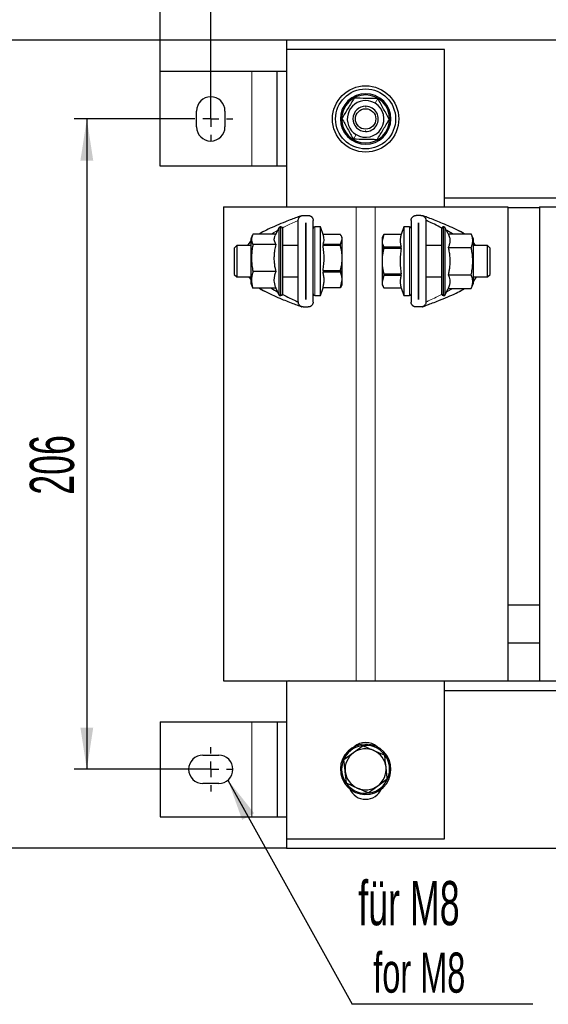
# Paper-space layout 'Blatt2' of a CAD drawing. Header units: millimetres. Extents: x 5 to 418, y 2 to 292.
# Tile 8 of 29: x 58 to 100, y 166 to 243. Entities that reach past the tile are written whole.
import ezdxf

# ---------------------------------------------------------------- set-up
doc = ezdxf.new("R2010")
doc.units = ezdxf.units.MM
doc.layers.add('SLD-0', color=7, linetype='Continuous')
doc.styles.add('SLDTEXTSTYLE0', font='TXT', dxfattribs={"width": 0.605})
doc.dimstyles.new('SLDDIMSTYLE0', dxfattribs={"dimtxt": 3.5, "dimasz": 3.302, "dimexe": 0, "dimexo": 0.0625, "dimgap": 0.875, "dimtad": 1, "dimlfac": 4, "dimrnd": 1e-09, "dimzin": 12, "dimdsep": 46, "dimtxsty": 'SLDTEXTSTYLE0', "dimsah": 1, "dimcen": 0.09, "dimadec": 0, "dimazin": 3, "dimtfac": 1, "dimtofl": 0, "dimtmove": 0, "dimatfit": 3, "dimfxl": 1, "dimfrac": 2, "dimtolj": 1, "dimtzin": 12, "dimarcsym": 0})
doc.dimstyles.new('SLDDIMSTYLE1', dxfattribs={"dimtxt": 0.18, "dimasz": 3.302, "dimexe": 0, "dimexo": 0.0625, "dimgap": 0, "dimtad": 0, "dimtih": 1, "dimtoh": 1, "dimdec": 0, "dimrnd": 1e-09, "dimzin": 0, "dimdsep": 46, "dimtxsty": 'Standard', "dimsah": 1, "dimcen": 0.09, "dimadec": 0, "dimazin": 0, "dimtfac": 3.302, "dimtdec": 0, "dimtofl": 0, "dimtmove": 0, "dimatfit": 3, "dimfxl": 1, "dimfrac": 2, "dimtolj": 1, "dimtzin": 0, "dimarcsym": 0})

# ---------------------------------------------------------------- blocks, each defined once
blk = doc.blocks.new('_D_5')
at = {"layer": 'SLD-0'}
for p, q in [((69.069, 239.374), (69.069, 255.264)), ((151.569, 239.374), (151.569, 255.264)), ((69.069, 254.264), (151.569, 254.264))]:
    blk.add_line(p, q, dxfattribs=at)
for points in [[(69.069, 254.264), (72.371, 253.756), (72.371, 254.772)], [(151.569, 254.264), (148.267, 254.772), (148.267, 253.756)]]:
    blk.add_solid(points, dxfattribs=at)
at = {"layer": 'SLD-0', "insert": (106.309, 258.776), "char_height": 3.5, "attachment_point": 1, "style": 'SLDTEXTSTYLE0'}
blk.add_mtext('330', dxfattribs=at)
blk = doc.blocks.new('_D_6')
at = {"layer": 'SLD-0'}
for p, q in [((71.319, 235.624), (62.263, 235.624)), ((63.263, 235.624), (63.263, 184.124)), ((72.444, 184.124), (62.263, 184.124))]:
    blk.add_line(p, q, dxfattribs=at)
for points in [[(63.263, 235.624), (62.755, 232.322), (63.771, 232.322)], [(63.263, 184.124), (63.771, 187.426), (62.755, 187.426)]]:
    blk.add_solid(points, dxfattribs=at)
at = {"layer": 'SLD-0', "insert": (58.751, 205.864), "char_height": 3.5, "attachment_point": 1, "rotation": 90, "style": 'SLDTEXTSTYLE0'}
blk.add_mtext('206', dxfattribs=at)
blk = doc.blocks.new('_D_7')
at = {"layer": 'SLD-0'}
for p, q in [((79.069, 241.874), (55.416, 241.874)), ((56.416, 241.874), (56.416, 177.874)), ((79.069, 177.874), (55.416, 177.874))]:
    blk.add_line(p, q, dxfattribs=at)
for points in [[(56.416, 241.874), (55.908, 238.572), (56.924, 238.572)], [(56.416, 177.874), (56.924, 181.176), (55.908, 181.176)]]:
    blk.add_solid(points, dxfattribs=at)
at = {"layer": 'SLD-0', "insert": (51.904, 205.864), "char_height": 3.5, "attachment_point": 1, "rotation": 90, "style": 'SLDTEXTSTYLE0'}
blk.add_mtext('256', dxfattribs=at)
blk = doc.blocks.new('_D_8')
at = {"layer": 'SLD-0'}
for p, q in [((73.069, 236.249), (73.069, 248.622)), ((147.569, 237.374), (147.569, 248.622)), ((73.069, 247.622), (147.569, 247.622))]:
    blk.add_line(p, q, dxfattribs=at)
for points in [[(73.069, 247.622), (76.371, 247.114), (76.371, 248.13)], [(147.569, 247.622), (144.267, 248.13), (144.267, 247.114)]]:
    blk.add_solid(points, dxfattribs=at)
at = {"layer": 'SLD-0', "insert": (106.309, 252.134), "char_height": 3.5, "attachment_point": 1, "style": 'SLDTEXTSTYLE0'}
blk.add_mtext('298', dxfattribs=at)
blk = doc.blocks.new('SW_NOTE_0_3')
at = {"layer": 'SLD-0', "color": 0}
blk.add_line((14.303, 0), (0, 0), dxfattribs=at)
at = {"layer": 'SLD-0', "color": 0, "attachment_point": 1, "style": 'SLDTEXTSTYLE0'}
for s, insert, char_height in [('für M8', (0.481, 9.762), 3.5), ('for M8', (1.672, 4.097), 3.175)]:
    blk.add_mtext(s, dxfattribs=dict(at, insert=insert, char_height=char_height))
blk = doc.blocks.new('SW_CENTERMARKSYMBOL_7')
at = {"layer": 'SLD-0', "color": 0}
for p, q in [((0, 1.25), (0, 1.75)), ((-1.25, 0), (-1.75, 0)), ((0, 0), (-0.625, 0)), ((0, 0), (0, 0.625)), ((0, 0), (0, -0.625)), ((0, 0), (0.625, 0)), ((1.25, 0), (1.75, 0)), ((0, -1.25), (0, -1.75))]:
    blk.add_line(p, q, dxfattribs=at)
blk = doc.blocks.new('SW_CENTERMARKSYMBOL_10')
at = {"layer": 'SLD-0', "color": 0}
for p, q in [((0, 1.25), (0, 1.75)), ((-1.25, 0), (-1.75, 0)), ((0, 0), (-0.625, 0)), ((0, 0), (0, 0.625)), ((0, 0), (0, -0.625)), ((0, 0), (0.625, 0)), ((1.25, 0), (1.75, 0)), ((0, -1.25), (0, -1.75))]:
    blk.add_line(p, q, dxfattribs=at)

psp = doc.layouts.new('Blatt2')

# ---------------------------------------------------------------- linework, layer by layer
at = {"color": 7, "linetype": 'Continuous', "lineweight": 25}
for p, q in [((141.569, 241.8742), (79.069, 241.8742)), ((79.069, 241.8742), (79.069, 241.1242)), ((91.569, 241.1242), (79.069, 241.1242)), ((79.069, 241.1242), (79.069, 228.6617)), ((91.569, 228.6617), (91.569, 241.1242)), ((69.069, 231.8742), (69.069, 239.3742)), ((76.319, 239.3742), (69.069, 239.3742)), ((78.319, 239.3742), (76.319, 239.3742)), ((78.319, 231.8742), (78.319, 239.3742)), ((79.069, 239.3742), (78.319, 239.3742)), ((71.944, 234.9992), (71.944, 236.2492)), ((74.194, 236.2492), (74.194, 234.9992)), ((76.319, 231.8742), (69.069, 231.8742)), ((78.319, 231.8742), (76.319, 231.8742)), ((79.069, 231.8742), (78.319, 231.8742)), ((91.569, 229.3742), (104.069, 229.3742)), ((74.069, 228.6617), (74.069, 191.1367)), ((74.069, 228.6617), (84.569, 228.6617)), ((84.569, 228.6617), (86.069, 228.6617)), ((86.069, 228.6617), (96.569, 228.6617)), ((96.569, 228.6617), (96.569, 191.1367)), ((96.569, 228.6242), (99.069, 228.6242)), ((99.069, 228.6617), (99.069, 191.1367)), ((99.069, 228.6617), (109.569, 228.6617)), ((80.3832, 227.9846), (80.7748, 227.9846)), ((89.6998, 227.9846), (89.3082, 227.9846)), ((78.4578, 227.0124), (78.1669, 226.3885)), ((78.6165, 227.0846), (78.5711, 227.0846)), ((78.7415, 226.9596), (78.7415, 221.7596)), ((79.9915, 221.1263), (79.9915, 227.5929)), ((80.5777, 227.3971), (80.5802, 227.3971)), ((80.5777, 221.3221), (80.5777, 227.3971)), ((80.5802, 227.3971), (80.5802, 221.3221)), ((81.1665, 221.1263), (81.1665, 227.5929)), ((81.7415, 227.0846), (81.3027, 227.0846)), ((81.9796, 226.3885), (81.7415, 227.0846)), ((81.7415, 221.6346), (81.7415, 227.0846)), ((88.3415, 227.0846), (88.1352, 226.4813)), ((88.7802, 227.0846), (88.3415, 227.0846)), ((88.3415, 227.0846), (88.3415, 221.6346)), ((88.9165, 227.5929), (88.9165, 221.1263)), ((89.5027, 227.3971), (89.5052, 227.3971)), ((89.5027, 221.3221), (89.5027, 227.3971)), ((89.5052, 227.3971), (89.5052, 221.3221)), ((90.0915, 227.5929), (90.0915, 221.1263)), ((91.3415, 223.0596), (91.3415, 226.9596)), ((91.5119, 227.0846), (91.4665, 227.0846)), ((91.8526, 226.5246), (91.6252, 227.0124)), ((76.3534, 226.3893), (76.2415, 226.1096)), ((76.2415, 226.1096), (76.2415, 222.6248)), ((78.2216, 226.5059), (76.4075, 226.5059)), ((83.324, 226.4717), (81.9511, 226.4717)), ((83.4665, 226.2346), (83.3777, 226.3885)), ((83.4665, 226.0925), (83.4665, 226.2346)), ((86.759, 226.4813), (86.6165, 226.2346)), ((86.759, 226.4799), (86.6165, 225.9834)), ((86.6165, 226.2346), (86.6165, 225.9834)), ((88.1352, 226.4813), (86.759, 226.4813)), ((86.759, 226.4799), (86.759, 226.4813)), ((88.1352, 226.4799), (86.759, 226.4799)), ((88.1352, 226.4799), (88.1352, 226.4813)), ((92.1981, 226.5246), (91.7342, 226.7785)), ((91.8526, 226.5246), (93.6755, 226.5246)), ((93.8415, 226.1096), (93.6755, 226.5246)), ((93.8415, 222.6096), (93.8415, 226.1096)), ((75.1248, 225.6096), (74.9165, 225.4013)), ((74.9165, 225.4013), (74.9165, 223.3179)), ((76.2415, 225.6096), (75.1248, 225.6096)), ((75.1248, 225.6096), (75.1248, 223.1096)), ((76.0078, 225.6096), (76.2415, 225.9421)), ((78.2304, 225.6791), (76.4075, 225.6791)), ((79.9915, 225.6096), (78.7415, 225.6096)), ((80.5802, 225.6096), (80.5777, 225.6096)), ((81.9478, 225.7133), (81.9478, 225.5905)), ((81.9478, 225.7133), (83.324, 225.7133)), ((83.324, 225.5905), (81.9478, 225.5905)), ((83.324, 225.7133), (83.4665, 226.0925)), ((83.324, 225.5905), (83.324, 225.7133)), ((83.4665, 224.606), (83.4665, 226.0925)), ((86.6165, 225.9834), (86.6165, 224.3596)), ((86.759, 225.3527), (86.759, 225.4868)), ((86.759, 225.4868), (88.1352, 225.4868)), ((88.1352, 225.3527), (86.759, 225.3527)), ((88.1352, 225.3527), (88.1352, 225.4868)), ((89.5052, 225.6096), (89.5027, 225.6096)), ((91.3415, 225.6096), (90.0915, 225.6096)), ((91.8526, 225.4421), (93.6755, 225.4421)), ((94.0116, 225.6096), (93.8415, 225.8406)), ((94.9582, 225.6096), (93.8415, 225.6096)), ((95.1665, 225.4013), (94.9582, 225.6096)), ((94.9582, 223.1096), (94.9582, 225.6096)), ((95.1665, 223.3179), (95.1665, 225.4013)), ((83.4665, 222.8731), (83.4665, 224.606)), ((86.6165, 224.3596), (86.6165, 222.7358)), ((74.9165, 223.3179), (75.1248, 223.1096)), ((75.1248, 223.1096), (76.2415, 223.1096)), ((76.0714, 223.1096), (76.2663, 222.8448)), ((78.2304, 223.5329), (76.4075, 223.5329)), ((78.7415, 223.1096), (79.9915, 223.1096)), ((80.5777, 223.1096), (80.5802, 223.1096)), ((81.9478, 223.6215), (81.9478, 223.4784)), ((81.9478, 223.6215), (83.324, 223.6215)), ((83.324, 223.4784), (81.9478, 223.4784)), ((83.324, 223.6215), (83.324, 223.4784)), ((86.759, 223.2323), (86.6165, 222.7358)), ((86.759, 223.3665), (86.759, 223.2323)), ((86.759, 223.3665), (88.1352, 223.3665)), ((88.1352, 223.2323), (86.759, 223.2323)), ((88.1352, 223.2323), (88.1352, 223.3665)), ((89.5027, 223.1096), (89.5052, 223.1096)), ((90.0915, 223.1096), (91.3415, 223.1096)), ((91.3415, 221.7596), (91.3415, 223.0596)), ((91.8526, 223.2771), (93.6755, 223.2771)), ((93.8415, 223.1096), (94.9582, 223.1096)), ((94.0752, 223.1096), (93.8415, 222.7771)), ((94.9582, 223.1096), (95.1665, 223.3179)), ((76.2415, 222.6248), (76.2415, 222.6096)), ((76.2415, 222.6096), (76.3534, 222.3299)), ((78.2304, 222.2133), (76.4075, 222.2133)), ((78.2216, 222.2133), (78.4578, 221.7068)), ((81.7415, 221.6346), (81.9511, 222.2474)), ((81.9478, 222.2678), (81.9478, 222.2474)), ((81.9478, 222.2678), (83.324, 222.2678)), ((83.324, 222.2474), (81.9478, 222.2474)), ((83.324, 222.2678), (83.4665, 222.8731)), ((83.324, 222.2678), (83.324, 222.2474)), ((83.3777, 222.3307), (83.4665, 222.4846)), ((83.4665, 222.4846), (83.4665, 222.8731)), ((86.6165, 222.7358), (86.6165, 222.4846)), ((86.6165, 222.4846), (86.759, 222.2378)), ((86.759, 222.2392), (88.1352, 222.2392)), ((86.759, 222.2378), (86.759, 222.2392)), ((86.759, 222.2378), (88.1352, 222.2378)), ((88.1352, 222.2378), (88.1352, 222.2392)), ((88.1352, 222.2378), (88.3415, 221.6346)), ((93.6755, 222.1945), (93.8415, 222.6096)), ((78.5711, 221.6346), (78.6165, 221.6346)), ((81.3027, 221.6346), (81.7415, 221.6346)), ((88.3415, 221.6346), (88.7802, 221.6346)), ((91.4665, 221.6346), (91.5119, 221.6346)), ((91.6252, 221.7068), (91.8526, 222.1945)), ((91.8526, 222.1945), (93.6755, 222.1945)), ((80.3832, 220.7346), (80.7748, 220.7346)), ((80.5802, 221.3221), (80.5777, 221.3221)), ((89.6998, 220.7346), (89.3082, 220.7346)), ((89.5052, 221.3221), (89.5027, 221.3221)), ((99.069, 197.1242), (96.569, 197.1242)), ((99.069, 194.1242), (96.569, 194.1242)), ((74.069, 191.1367), (84.569, 191.1367)), ((78.9963, 191.1367), (78.9963, 191.1242)), ((78.9963, 191.1242), (79.2371, 191.1242)), ((79.069, 191.1242), (79.069, 178.6242)), ((79.2371, 191.1242), (79.2371, 191.1367)), ((79.259, 191.1242), (79.2371, 191.1242)), ((79.259, 191.1242), (81.5367, 191.1242)), ((81.5367, 191.1242), (82.194, 191.1242)), ((82.194, 191.1242), (88.444, 191.1242)), ((84.569, 191.1367), (86.069, 191.1367)), ((86.069, 191.1367), (96.569, 191.1367)), ((88.444, 191.1242), (89.1013, 191.1242)), ((89.1013, 191.1242), (91.379, 191.1242)), ((91.379, 191.1242), (91.4009, 191.1242)), ((91.4009, 191.1367), (91.4009, 191.1242)), ((91.4009, 191.1242), (91.6417, 191.1242)), ((91.569, 178.6242), (91.569, 191.1242)), ((91.6417, 191.1242), (91.6417, 191.1367)), ((91.6417, 191.1242), (103.9963, 191.1242)), ((93.2973, 191.1367), (93.319, 191.1242)), ((99.069, 191.1367), (109.569, 191.1367)), ((91.569, 190.3742), (104.069, 190.3742)), ((69.069, 187.8742), (69.069, 180.3742)), ((69.069, 187.8742), (76.319, 187.8742)), ((76.319, 187.8742), (78.319, 187.8742)), ((78.319, 187.8742), (78.319, 180.3742)), ((78.319, 187.8742), (79.069, 187.8742)), ((85.1164, 185.9896), (84.3593, 185.4355)), ((85.9748, 185.611), (86.8332, 185.2324)), ((72.444, 185.2492), (73.694, 185.2492)), ((84.3593, 185.4355), (83.6022, 184.8814)), ((86.2787, 182.8129), (87.0358, 183.367)), ((73.694, 182.9992), (72.444, 182.9992)), ((84.6632, 182.6374), (83.8048, 183.016)), ((85.5216, 182.2588), (86.2787, 182.8129)), ((69.069, 180.3742), (76.319, 180.3742)), ((76.319, 180.3742), (78.319, 180.3742)), ((78.319, 180.3742), (79.069, 180.3742)), ((79.069, 178.6242), (91.569, 178.6242)), ((79.069, 178.6242), (79.069, 177.8742)), ((79.069, 177.8742), (141.569, 177.8742))]:
    psp.add_line(p, q, dxfattribs=at)
at = {"color": 7, "linetype": 'Continuous', "lineweight": 18}
for p, q in [((76.319, 231.8742), (76.319, 239.3742)), ((86.0688, 236.8653), (86.2892, 237.2303)), ((86.3852, 237.1968), (86.4414, 237.2796)), ((85.3369, 236.5281), (85.3388, 236.624)), ((85.3011, 234.7202), (85.2992, 234.6244)), ((84.2528, 234.0516), (84.1966, 233.9688)), ((84.5692, 234.3831), (84.3488, 234.0181)), ((84.569, 228.6617), (84.569, 191.1367)), ((86.069, 228.6617), (86.069, 191.1367)), ((78.4578, 221.7068), (78.4578, 227.0124)), ((78.5711, 227.0846), (78.5711, 221.6346)), ((78.6165, 221.6346), (78.6165, 227.0846)), ((81.3027, 221.6346), (81.3027, 227.0846)), ((88.7802, 227.0846), (88.7802, 221.6346)), ((91.4665, 227.0846), (91.4665, 222.9971)), ((91.5119, 222.9971), (91.5119, 227.0846)), ((91.6252, 227.0124), (91.6252, 223.0332)), ((92.9795, 226.6255), (93.1479, 226.5246)), ((91.4665, 222.9971), (91.4665, 221.6346)), ((91.5119, 221.6346), (91.5119, 222.9971)), ((91.6252, 223.0332), (91.6252, 221.7068)), ((91.7342, 221.9407), (92.1981, 222.1945)), ((81.5367, 191.1242), (81.5367, 191.1367)), ((82.194, 191.1242), (82.194, 191.1367)), ((88.444, 191.1242), (88.444, 191.1367)), ((89.1013, 191.1242), (89.1013, 191.1367)), ((76.319, 187.8742), (76.319, 180.3742)), ((84.9854, 185.9947), (84.9678, 186.0931)), ((85.6526, 182.2537), (85.6702, 182.1553))]:
    psp.add_line(p, q, dxfattribs=at)
at = {"color": 7, "linetype": 'Continuous', "lineweight": 25}
for radius in [2.625, 2.375, 0.8083]:
    psp.add_circle((85.319, 235.6242), radius, dxfattribs=at)
for centre, radius, start, end in [((73.069, 236.2492), 1.125, 0, 180), ((85.319, 235.6242), 2, 55.862571, 235.862571), ((85.319, 235.6242), 1.9, 55.862571, 235.862571), ((85.319, 235.6242), 1.45, 88.864037, 238.864037), ((85.319, 235.6242), 2, 235.862571, 55.862571), ((85.319, 235.6242), 1.9, 235.862571, 55.862571), ((85.319, 235.6242), 1.45, 58.864037, 88.864037), ((85.319, 235.6242), 1, 88.864037, 268.864037), ((85.319, 235.6242), 1.45, 238.864037, 58.864037), ((85.319, 235.6242), 1, 268.864037, 88.864037), ((73.069, 234.9992), 1.125, 180, 0), ((78.5711, 226.9596), 0.125, 90, 155), ((78.6165, 226.9596), 0.125, 360, 90), ((81.3027, 226.9483), 0.1363, 90, 180), ((88.7802, 226.9483), 0.1363, 0, 90), ((91.4665, 226.9596), 0.125, 90, 180), ((91.5119, 226.9596), 0.125, 25, 90), ((78.5711, 221.7596), 0.125, 205, 270), ((78.6165, 221.7596), 0.125, 270, 0), ((81.3027, 221.7708), 0.1363, 180, 270), ((88.7802, 221.7708), 0.1363, 270, 0), ((91.4665, 221.7596), 0.125, 180, 270), ((91.5119, 221.7596), 0.125, 270, 335), ((85.319, 184.1242), 2, 100.1124, 280.1124), ((85.319, 184.1242), 1.9, 100.1124, 216.760664), ((85.319, 184.1242), 1.625, 66.199514, 126.199514), ((85.319, 184.8742), 1.375, 48.590378, 131.409622), ((85.319, 184.1242), 2, 280.1124, 100.1124), ((85.319, 184.1242), 1.9, 38.138238, 100.1124), ((85.319, 184.1242), 1.625, 6.199514, 66.199514), ((72.444, 184.1242), 1.125, 90, 270), ((73.694, 184.1242), 1.125, 270, 90), ((85.319, 184.1242), 1.625, 126.199514, 186.199514), ((85.319, 184.1242), 1.9, 280.1124, 36.760664), ((85.319, 184.1242), 1.625, 306.199514, 6.199514), ((85.319, 184.1242), 1.625, 186.199514, 246.199514), ((85.319, 184.1242), 1.9, 218.138238, 280.1124), ((85.319, 183.1242), 1.375, 203.791471, 336.208529), ((85.319, 184.1242), 1.625, 246.199514, 306.199514)]:
    psp.add_arc(centre, radius, start, end, dxfattribs=at)
for points, knots in [([(84.4132, 237.2675), (84.2515, 236.9998), (83.9281, 236.4644), (83.6047, 235.9291), (83.443, 235.6614)], [0, 0, 0, 0, 0.4999949, 1, 1, 1, 1]), ([(86.2892, 237.2303), (85.976, 237.2365), (85.3507, 237.2489), (84.7253, 237.2613), (84.4132, 237.2675)], [0, 0, 0, 0, 0.5008729, 1, 1, 1, 1]), ([(87.195, 235.587), (87.0441, 235.8609), (86.7421, 236.4086), (86.4402, 236.9564), (86.2892, 237.2303)], [0, 0, 0, 0, 0.4999949, 1, 1, 1, 1]), ([(83.443, 235.6614), (83.5939, 235.3875), (83.8959, 234.8398), (84.1978, 234.292), (84.3488, 234.0181)], [0, 0, 0, 0, 0.4999949, 1, 1, 1, 1]), ([(86.2248, 233.9809), (86.3865, 234.2486), (86.7099, 234.784), (87.0333, 235.3193), (87.195, 235.587)], [0, 0, 0, 0, 0.4999949, 1, 1, 1, 1]), ([(86.2248, 233.9809), (85.9116, 233.9871), (85.2862, 233.9995), (84.6609, 234.0119), (84.3488, 234.0181)], [0, 0, 0, 0, 0.5008729, 1, 1, 1, 1]), ([(80.2621, 227.9653), (80.2611, 227.965), (80.2587, 227.9641), (80.2135, 227.9479), (80.0857, 227.9016), (79.8251, 227.8056), (79.443, 227.6611), (78.902, 227.4495), (78.2762, 227.1906), (77.63, 226.9045), (77.2407, 226.7015), (77.0596, 226.607)], [0, 0, 0, 0, 0.0075444, 0.0182828, 0.0663655, 0.137628, 0.2614454, 0.4076085, 0.617531, 0.8220435, 1, 1, 1, 1]), ([(79.9915, 227.5929), (79.9932, 227.6209), (79.9968, 227.6779), (80.0243, 227.7565), (80.066, 227.8273), (80.1155, 227.8818), (80.17, 227.9234), (80.2246, 227.9529), (80.2855, 227.974), (80.3393, 227.9835), (80.3724, 227.9843), (80.3832, 227.9846)], [0, 0, 0, 0, 0.1456878, 0.2965899, 0.4280515, 0.5641088, 0.6595121, 0.7574652, 0.8529913, 0.9521812, 1, 1, 1, 1]), ([(80.7748, 227.9846), (80.7937, 227.9838), (80.8321, 227.9822), (80.8875, 227.9694), (80.9399, 227.9495), (80.9886, 227.9227), (81.0332, 227.8891), (81.0745, 227.8475), (81.1104, 227.7982), (81.1406, 227.7382), (81.1621, 227.6693), (81.165, 227.6186), (81.1665, 227.5929)], [0, 0, 0, 0, 0.0837457, 0.1701848, 0.2538779, 0.3397034, 0.4297781, 0.521754, 0.6278798, 0.7363114, 0.8663221, 1, 1, 1, 1]), ([(88.9165, 227.5929), (88.9182, 227.6209), (88.9218, 227.6779), (88.9493, 227.7565), (88.991, 227.8273), (89.0405, 227.8818), (89.095, 227.9234), (89.1496, 227.9529), (89.2105, 227.974), (89.2643, 227.9835), (89.2974, 227.9843), (89.3082, 227.9846)], [0, 0, 0, 0, 0.1456878, 0.2965899, 0.4280515, 0.5641088, 0.6595121, 0.7574652, 0.8529913, 0.9521812, 1, 1, 1, 1]), ([(89.6998, 227.9846), (89.7187, 227.9838), (89.7571, 227.9822), (89.8125, 227.9694), (89.8649, 227.9495), (89.9136, 227.9227), (89.9582, 227.8891), (89.9995, 227.8475), (90.0354, 227.7982), (90.0656, 227.7382), (90.0871, 227.6693), (90.09, 227.6186), (90.0915, 227.5929)], [0, 0, 0, 0, 0.0837457, 0.1701848, 0.2538779, 0.3397034, 0.4297781, 0.521754, 0.6278798, 0.7363114, 0.8663221, 1, 1, 1, 1]), ([(93.1173, 226.5246), (93.1143, 226.5271), (92.9651, 226.6499), (92.3534, 226.9302), (91.503, 227.3271), (90.5899, 227.6814), (90.0783, 227.8724), (89.8882, 227.9414), (89.8359, 227.9601), (89.8218, 227.9652), (89.8211, 227.9655), (89.8208, 227.9656)], [0, 0, 0, 0, 0.002768, 0.1379697, 0.5089855, 0.7995981, 0.926513, 0.9720824, 0.9885655, 0.9952308, 1, 1, 1, 1]), ([(91.3461, 226.9867), (91.149, 227.0872), (90.788, 227.2712), (90.3763, 227.4645), (90.1605, 227.5623), (90.1087, 227.5853), (90.0946, 227.5916), (90.0925, 227.5925), (90.0915, 227.5929)], [0, 0, 0, 0, 0.44787445, 0.82001141, 0.94471202, 0.96679312, 0.98491039, 1, 1, 1, 1]), ([(76.4075, 226.5059), (76.3933, 226.4774), (76.3506, 226.3919), (76.312, 226.2765), (76.2929, 226.1597), (76.2899, 226.0709), (76.2986, 225.9812), (76.3189, 225.8914), (76.3529, 225.7905), (76.3875, 225.72), (76.4075, 225.6791)], [0, 0, 0, 0, 0.1043667, 0.3134641, 0.4185227, 0.5258403, 0.6334232, 0.7417563, 0.8503081, 1, 1, 1, 1]), ([(77.3197, 226.7393), (77.2751, 226.7186), (77.1232, 226.648), (76.9863, 226.5598), (76.8897, 226.4975)], [0, 0, 0, 0, 0.2937132, 1, 1, 1, 1]), ([(78.2304, 225.6791), (78.216, 225.7036), (78.173, 225.7771), (78.1201, 225.9015), (78.0949, 226.0277), (78.0946, 226.1299), (78.1048, 226.2074), (78.1264, 226.2938), (78.1524, 226.3539), (78.1674, 226.3883)], [0, 0, 0, 0, 0.1052543, 0.3161652, 0.5279136, 0.6358468, 0.7445804, 0.853572, 1, 1, 1, 1]), ([(81.9478, 225.7133), (81.971, 225.7756), (82.0175, 225.9004), (82.0399, 226.0902), (82.02, 226.2491), (81.9943, 226.3485), (81.9807, 226.3843), (81.9792, 226.3883)], [0, 0, 0, 0, 0.2784, 0.5582093, 0.8397243, 0.981949, 1, 1, 1, 1]), ([(83.4665, 226.0925), (83.4647, 226.1242), (83.4609, 226.1877), (83.4316, 226.2829), (83.3939, 226.3618), (83.3563, 226.4248), (83.3348, 226.4561), (83.324, 226.4717)], [0, 0, 0, 0, 0.2471218, 0.4960173, 0.7472812, 0.8735361, 1, 1, 1, 1]), ([(88.1352, 226.4799), (88.112, 226.3985), (88.0655, 226.2352), (88.0434, 225.9866), (88.062, 225.7786), (88.0974, 225.6119), (88.1226, 225.5286), (88.1352, 225.4868)], [0, 0, 0, 0, 0.2472414, 0.4960187, 0.7468409, 0.8728708, 1, 1, 1, 1]), ([(91.8526, 226.5246), (91.8701, 226.4852), (91.9139, 226.3866), (91.9543, 226.2565), (91.9778, 226.1354), (91.9875, 226.0433), (91.9888, 225.9503), (91.9813, 225.8566), (91.9653, 225.7628), (91.9394, 225.6622), (91.9029, 225.5551), (91.8694, 225.4798), (91.8526, 225.4421)], [0, 0, 0, 0, 0.1108122, 0.2772101, 0.3608565, 0.444657, 0.5301525, 0.6158318, 0.7020388, 0.7884053, 0.8941091, 1, 1, 1, 1]), ([(92.6495, 226.794), (92.7336, 226.7569), (92.8483, 226.7063), (92.9519, 226.6425), (92.9795, 226.6255)], [0, 0, 0, 0, 0.7331237, 1, 1, 1, 1]), ([(93.086, 226.5692), (93.0768, 226.5748), (93.0564, 226.5872), (93.0075, 226.6151), (92.9807, 226.6304)], [0, 0, 0, 0, 0.4502431, 1, 1, 1, 1]), ([(93.6755, 225.4421), (93.6878, 225.4742), (93.7134, 225.5407), (93.7446, 225.6421), (93.7694, 225.7465), (93.7856, 225.8515), (93.7928, 225.9577), (93.7903, 226.0648), (93.7779, 226.1727), (93.7561, 226.2805), (93.7234, 226.3981), (93.6927, 226.4792), (93.6755, 226.5246)], [0, 0, 0, 0, 0.0899804, 0.1860887, 0.2823171, 0.3789798, 0.4758209, 0.5745607, 0.6735044, 0.7730079, 0.87267, 1, 1, 1, 1]), ([(76.4075, 225.6791), (76.3952, 225.6155), (76.3696, 225.4838), (76.3384, 225.2826), (76.3136, 225.0757), (76.2974, 224.8675), (76.2902, 224.6569), (76.2927, 224.4446), (76.305, 224.2307), (76.3269, 224.0169), (76.3596, 223.7838), (76.3903, 223.623), (76.4075, 223.5329)], [0, 0, 0, 0, 0.0899804, 0.1860887, 0.2823171, 0.3789798, 0.4758209, 0.5745607, 0.6735044, 0.7730079, 0.87267, 1, 1, 1, 1]), ([(78.2304, 223.5329), (78.2129, 223.611), (78.1691, 223.8066), (78.1287, 224.0645), (78.1052, 224.3047), (78.0955, 224.4873), (78.0942, 224.6715), (78.1017, 224.8574), (78.1177, 225.0434), (78.1436, 225.2429), (78.1801, 225.4552), (78.2136, 225.6045), (78.2304, 225.6791)], [0, 0, 0, 0, 0.1108122, 0.2772101, 0.3608565, 0.444657, 0.5301525, 0.6158318, 0.7020388, 0.7884053, 0.8941091, 1, 1, 1, 1]), ([(81.9478, 223.6215), (81.9602, 223.7027), (81.985, 223.8652), (82.0115, 224.1108), (82.0284, 224.3579), (82.0341, 224.6053), (82.0285, 224.8524), (82.0117, 225.0988), (81.9852, 225.3451), (81.9603, 225.5087), (81.9478, 225.5905)], [0, 0, 0, 0, 0.1245488, 0.2492466, 0.3745041, 0.5, 0.6244574, 0.7491579, 0.874495, 1, 1, 1, 1]), ([(83.4665, 224.606), (83.4647, 224.6882), (83.4609, 224.8531), (83.4316, 225.1002), (83.3939, 225.3052), (83.3563, 225.4686), (83.3348, 225.5498), (83.324, 225.5905)], [0, 0, 0, 0, 0.2471218, 0.4960173, 0.7472812, 0.8735361, 1, 1, 1, 1]), ([(86.6165, 225.9834), (86.6183, 225.942), (86.622, 225.8589), (86.6515, 225.7343), (86.6961, 225.6099), (86.738, 225.5279), (86.759, 225.4868)], [0, 0, 0, 0, 0.2469561, 0.4952833, 0.7471831, 1, 1, 1, 1]), ([(86.759, 225.3527), (86.7484, 225.3125), (86.7167, 225.1916), (86.673, 224.9874), (86.6355, 224.7387), (86.6185, 224.5287), (86.617, 224.402), (86.6165, 224.3596)], [0, 0, 0, 0, 0.12398745, 0.37252037, 0.62217826, 0.87359473, 1, 1, 1, 1]), ([(88.1352, 225.3527), (88.1228, 225.2708), (88.098, 225.1068), (88.0715, 224.8591), (88.0546, 224.6099), (88.0489, 224.3603), (88.0545, 224.1111), (88.0713, 223.8625), (88.0978, 223.614), (88.1227, 223.449), (88.1352, 223.3665)], [0, 0, 0, 0, 0.1245488, 0.2492466, 0.3745041, 0.5, 0.6244574, 0.7491579, 0.874495, 1, 1, 1, 1]), ([(91.8526, 225.4421), (91.8669, 225.378), (91.91, 225.1855), (91.9629, 224.8599), (91.9882, 224.5292), (91.9884, 224.2618), (91.9784, 224.0587), (91.9554, 223.826), (91.9158, 223.5646), (91.8737, 223.373), (91.8526, 223.2771)], [0, 0, 0, 0, 0.0901255, 0.2707211, 0.4520338, 0.5444532, 0.6375579, 0.7308836, 0.8652301, 1, 1, 1, 1]), ([(93.6755, 223.2771), (93.6897, 223.3516), (93.7324, 223.5754), (93.771, 223.8776), (93.7901, 224.1835), (93.7931, 224.4162), (93.7844, 224.6511), (93.7641, 224.8862), (93.7301, 225.1506), (93.6955, 225.3351), (93.6755, 225.4421)], [0, 0, 0, 0, 0.1043667, 0.3134641, 0.4185227, 0.5258403, 0.6334232, 0.7417563, 0.8503081, 1, 1, 1, 1]), ([(83.324, 223.6215), (83.3346, 223.6614), (83.3663, 223.7812), (83.41, 223.9836), (83.4475, 224.2302), (83.4645, 224.4384), (83.466, 224.564), (83.4665, 224.606)], [0, 0, 0, 0, 0.12398745, 0.37252037, 0.62217826, 0.87359473, 1, 1, 1, 1]), ([(86.6165, 224.3596), (86.6183, 224.2767), (86.6221, 224.1103), (86.6514, 223.8611), (86.6891, 223.6543), (86.7267, 223.4895), (86.7482, 223.4075), (86.759, 223.3665)], [0, 0, 0, 0, 0.2471218, 0.4960173, 0.7472812, 0.8735361, 1, 1, 1, 1]), ([(76.4075, 223.5329), (76.3933, 223.4874), (76.3506, 223.351), (76.312, 223.1668), (76.2929, 222.9804), (76.2899, 222.8386), (76.2986, 222.6954), (76.3189, 222.5521), (76.3529, 222.391), (76.3875, 222.2785), (76.4075, 222.2133)], [0, 0, 0, 0, 0.1043667, 0.3134641, 0.4185227, 0.5258403, 0.6334232, 0.7417563, 0.8503081, 1, 1, 1, 1]), ([(78.2304, 222.2133), (78.2161, 222.2524), (78.173, 222.3697), (78.1201, 222.5681), (78.0948, 222.7697), (78.0946, 222.9327), (78.1046, 223.0565), (78.1276, 223.1983), (78.1672, 223.3576), (78.2093, 223.4744), (78.2304, 223.5329)], [0, 0, 0, 0, 0.09010738, 0.27069168, 0.45203377, 0.54445316, 0.6375579, 0.73088357, 0.86523013, 1, 1, 1, 1]), ([(81.9478, 222.2678), (81.971, 222.3671), (82.0175, 222.5662), (82.0396, 222.8691), (82.021, 223.1227), (81.9856, 223.3259), (81.9604, 223.4274), (81.9478, 223.4784)], [0, 0, 0, 0, 0.2472414, 0.4960187, 0.7468409, 0.8728708, 1, 1, 1, 1]), ([(83.4665, 222.8731), (83.4647, 222.9236), (83.461, 223.0248), (83.4315, 223.1767), (83.3869, 223.3283), (83.345, 223.4283), (83.324, 223.4784)], [0, 0, 0, 0, 0.2469561, 0.4952833, 0.7471831, 1, 1, 1, 1]), ([(88.1352, 223.2323), (88.112, 223.1508), (88.0654, 222.9873), (88.0434, 222.7388), (88.0621, 222.5307), (88.0975, 222.3641), (88.1226, 222.2809), (88.1352, 222.2392)], [0, 0, 0, 0, 0.2476057, 0.4964648, 0.7468409, 0.8733339, 1, 1, 1, 1]), ([(91.8526, 223.2771), (91.8669, 223.245), (91.91, 223.1487), (91.9629, 222.986), (91.9882, 222.8206), (91.9884, 222.6869), (91.9784, 222.5854), (91.9554, 222.469), (91.9158, 222.3383), (91.8737, 222.2425), (91.8526, 222.1945)], [0, 0, 0, 0, 0.0901074, 0.2706917, 0.4520338, 0.5444532, 0.6375579, 0.7308836, 0.8652301, 1, 1, 1, 1]), ([(93.6755, 222.1945), (93.6897, 222.2318), (93.7324, 222.3437), (93.771, 222.4948), (93.7901, 222.6478), (93.7931, 222.7641), (93.7844, 222.8815), (93.7641, 222.9991), (93.7301, 223.1313), (93.6955, 223.2236), (93.6755, 223.2771)], [0, 0, 0, 0, 0.1043667, 0.3134641, 0.4185227, 0.5258403, 0.6334232, 0.7417563, 0.8503081, 1, 1, 1, 1]), ([(76.4075, 222.2133), (76.3923, 222.2417), (76.3714, 222.2807), (76.3591, 222.3201), (76.3557, 222.3308)], [0, 0, 0, 0, 0.7290044, 1, 1, 1, 1]), ([(77.4335, 221.9252), (77.3502, 221.9633), (77.1591, 222.0505), (76.9868, 222.16), (76.8897, 222.2217)], [0, 0, 0, 0, 0.4359024, 1, 1, 1, 1]), ([(76.9428, 222.2133), (76.9534, 222.2045), (77.1099, 222.0747), (77.7289, 221.7871), (78.5802, 221.3926), (79.493, 221.0377), (80.0046, 220.8468), (80.1948, 220.7778), (80.2471, 220.759), (80.2612, 220.754), (80.2619, 220.7537), (80.2622, 220.7536)], [0, 0, 0, 0, 0.0097502, 0.1440052, 0.5124233, 0.8010012, 0.9270275, 0.9722779, 0.9886455, 0.9952642, 1, 1, 1, 1]), ([(77.8516, 222.2133), (77.8544, 222.2115), (78.0148, 222.1134), (78.1833, 222.0263), (78.3488, 221.9407)], [0, 0, 0, 0, 0.017902, 1, 1, 1, 1]), ([(83.3774, 222.3309), (83.3704, 222.3187), (83.3541, 222.2908), (83.3349, 222.2631), (83.324, 222.2474)], [0, 0, 0, 0, 0.4342234, 1, 1, 1, 1]), ([(86.6165, 222.7358), (86.6183, 222.6943), (86.6221, 222.6111), (86.6514, 222.4865), (86.6891, 222.3832), (86.7267, 222.3007), (86.7482, 222.2597), (86.759, 222.2392)], [0, 0, 0, 0, 0.2471218, 0.4960173, 0.7472812, 0.8735361, 1, 1, 1, 1]), ([(76.997, 222.15), (77.0062, 222.1444), (77.0266, 222.1319), (77.0755, 222.1041), (77.1023, 222.0888)], [0, 0, 0, 0, 0.4502431, 1, 1, 1, 1]), ([(78.7173, 221.7423), (78.921, 221.6384), (79.2885, 221.4511), (79.7067, 221.2546), (79.9225, 221.1569), (79.9743, 221.1339), (79.9884, 221.1276), (79.9905, 221.1267), (79.9915, 221.1263)], [0, 0, 0, 0, 0.45595173, 0.82264454, 0.94552085, 0.96727891, 0.98513115, 1, 1, 1, 1]), ([(89.8209, 220.7538), (89.8219, 220.7542), (89.8243, 220.7551), (89.8695, 220.7713), (89.9973, 220.8175), (90.2579, 220.9136), (90.64, 221.058), (91.181, 221.2696), (91.8068, 221.5285), (92.453, 221.8147), (92.8423, 222.0177), (93.0234, 222.1122)], [0, 0, 0, 0, 0.0075444, 0.0182828, 0.0663655, 0.137628, 0.2614454, 0.4076085, 0.617531, 0.8220435, 1, 1, 1, 1]), ([(92.7633, 221.9799), (92.8079, 222.0005), (92.9436, 222.0633), (93.0659, 222.1418), (93.1479, 222.1945)], [0, 0, 0, 0, 0.3291893, 1, 1, 1, 1]), ([(80.3832, 220.7346), (80.3643, 220.7354), (80.3259, 220.737), (80.2705, 220.7498), (80.2181, 220.7696), (80.1694, 220.7965), (80.1248, 220.8301), (80.0835, 220.8717), (80.0476, 220.921), (80.0174, 220.981), (79.9959, 221.0498), (79.993, 221.1005), (79.9915, 221.1263)], [0, 0, 0, 0, 0.0837457, 0.1701848, 0.2538779, 0.3397034, 0.4297781, 0.521754, 0.6278798, 0.7363114, 0.8663221, 1, 1, 1, 1]), ([(81.1665, 221.1263), (81.1648, 221.0982), (81.1612, 221.0412), (81.1337, 220.9627), (81.092, 220.8918), (81.0425, 220.8374), (80.988, 220.7958), (80.9334, 220.7663), (80.8725, 220.7452), (80.8187, 220.7357), (80.7856, 220.7349), (80.7748, 220.7346)], [0, 0, 0, 0, 0.1456878, 0.2965899, 0.4280515, 0.5641088, 0.6595121, 0.7574652, 0.8529913, 0.9521812, 1, 1, 1, 1]), ([(89.3082, 220.7346), (89.2893, 220.7354), (89.2509, 220.737), (89.1955, 220.7498), (89.1431, 220.7696), (89.0944, 220.7965), (89.0498, 220.8301), (89.0085, 220.8717), (88.9726, 220.921), (88.9424, 220.981), (88.9209, 221.0498), (88.918, 221.1005), (88.9165, 221.1263)], [0, 0, 0, 0, 0.0837457, 0.1701848, 0.2538779, 0.3397034, 0.4297781, 0.521754, 0.6278798, 0.7363114, 0.8663221, 1, 1, 1, 1]), ([(90.0915, 221.1263), (90.0898, 221.0982), (90.0862, 221.0412), (90.0587, 220.9627), (90.017, 220.8918), (89.9675, 220.8374), (89.913, 220.7958), (89.8584, 220.7663), (89.7975, 220.7452), (89.7437, 220.7357), (89.7106, 220.7349), (89.6998, 220.7346)], [0, 0, 0, 0, 0.1456878, 0.2965899, 0.4280515, 0.5641088, 0.6595121, 0.7574652, 0.8529913, 0.9521812, 1, 1, 1, 1]), ([(85.1164, 185.9896), (85.1516, 185.9741), (85.2575, 185.9274), (85.4351, 185.849), (85.65, 185.7543), (85.8302, 185.6748), (85.9386, 185.627), (85.9748, 185.611)], [0, 0, 0, 0, 0.1244128, 0.3734407, 0.6233602, 0.8743097, 1, 1, 1, 1]), ([(83.7035, 183.9487), (83.7003, 183.9781), (83.6939, 184.0369), (83.6843, 184.1252), (83.6747, 184.2134), (83.6652, 184.3017), (83.6556, 184.39), (83.6428, 184.5077), (83.6291, 184.6338), (83.6145, 184.7681), (83.6063, 184.8437), (83.6022, 184.8814)], [0, 0, 0, 0, 0.0940055, 0.1880477, 0.2821977, 0.3763821, 0.4709255, 0.5654989, 0.7548296, 0.8773951, 1, 1, 1, 1]), ([(86.9345, 184.2997), (86.9088, 184.5358), (86.8749, 184.8488), (86.8414, 185.1568), (86.8332, 185.2324)], [0, 0, 0, 0, 0.7546767, 1, 1, 1, 1]), ([(87.0358, 183.367), (87.0348, 183.3767), (87.0297, 183.4234), (87.0205, 183.5075), (87.0084, 183.6194), (86.9962, 183.7316), (86.9839, 183.8444), (86.9716, 183.9577), (86.9593, 184.0715), (86.9469, 184.1855), (86.9386, 184.2616), (86.9345, 184.2997)], [0, 0, 0, 0, 0.03144548, 0.15196301, 0.27251742, 0.3932005, 0.51393529, 0.63527231, 0.75667693, 0.87829927, 1, 1, 1, 1]), ([(83.8048, 183.016), (83.8038, 183.0257), (83.7704, 183.3331), (83.7364, 183.6458), (83.7035, 183.9487)], [0, 0, 0, 0, 0.031485, 1, 1, 1, 1]), ([(85.5216, 182.2588), (85.4864, 182.2743), (85.3805, 182.321), (85.2028, 182.3994), (84.988, 182.4941), (84.8078, 182.5736), (84.6994, 182.6214), (84.6632, 182.6374)], [0, 0, 0, 0, 0.1244128, 0.3734407, 0.6233602, 0.8743097, 1, 1, 1, 1])]:
    psp.add_open_spline(points, degree=3, knots=knots, dxfattribs=at)
at = {"color": 7, "linetype": 'Continuous', "lineweight": 18}
for points, knots in [([(79.9915, 227.5929), (79.9904, 227.5924), (79.9879, 227.5913), (79.9674, 227.5823), (79.9111, 227.5572), (79.6997, 227.4612), (79.2836, 227.2658), (78.9129, 227.0767), (78.7057, 226.9711)], [0, 0, 0, 0, 0.0158408, 0.0351559, 0.0747454, 0.1759279, 0.5394289, 1, 1, 1, 1]), ([(78.3488, 226.7785), (78.1827, 226.6935), (78.0137, 226.6069), (77.8545, 226.5076), (77.8517, 226.5059)], [0, 0, 0, 0, 0.9823063, 1, 1, 1, 1]), ([(90.0915, 221.1263), (90.0926, 221.1267), (90.0951, 221.1278), (90.1156, 221.1369), (90.1719, 221.162), (90.3833, 221.258), (90.7983, 221.4528), (91.1679, 221.6413), (91.3739, 221.7464)], [0, 0, 0, 0, 0.0158801, 0.0352431, 0.0749307, 0.176364, 0.540766, 1, 1, 1, 1])]:
    psp.add_open_spline(points, degree=3, knots=knots, dxfattribs=at)

# ---------------------------------------------------------------- block references
at = {"layer": 'SLD-0'}
for name, p in [('SW_CENTERMARKSYMBOL_7', (73.069, 235.6242)), ('SW_CENTERMARKSYMBOL_10', (73.069, 184.1242)), ('SW_NOTE_0_3', (84.2539, 165.5159))]:
    psp.add_blockref(name, p, dxfattribs=at)

# ---------------------------------------------------------------- dimensions: what is measured, and where the dimension line sits
for base, p1, p2, picture, middle in [((151.569, 254.2643), (69.069, 239.3742), (151.569, 239.3742), '_D_5', (110.319, 254.2643)), ((147.569, 247.6224), (73.069, 236.2492), (147.569, 237.3742), '_D_8', (110.319, 247.6224))]:
    dim = psp.add_linear_dim(base=base, p1=p1, p2=p2, dimstyle='SLDDIMSTYLE0', dxfattribs=at)
    dim.commit()
    dim.dimension.update_dxf_attribs({"geometry": picture, "text_midpoint": middle, "dimtype": 160})
for base, p1, p2, picture, middle in [((56.4158, 177.8742), (79.069, 241.8742), (79.069, 177.8742), '_D_7', (56.4158, 209.8742)), ((63.2626, 184.1242), (71.319, 235.6242), (72.444, 184.1242), '_D_6', (63.2626, 209.8742))]:
    dim = psp.add_linear_dim(base=base, p1=p1, p2=p2, angle=90, dimstyle='SLDDIMSTYLE0', dxfattribs=at)
    dim.commit()
    dim.dimension.update_dxf_attribs({"geometry": picture, "text_midpoint": middle, "dimtype": 160})

# ---------------------------------------------------------------- leaders
psp.add_leader([(74.4274, 183.2711), (84.2539, 165.5159)], dimstyle='SLDDIMSTYLE1', dxfattribs=at)

doc.saveas('drawing.dxf')
